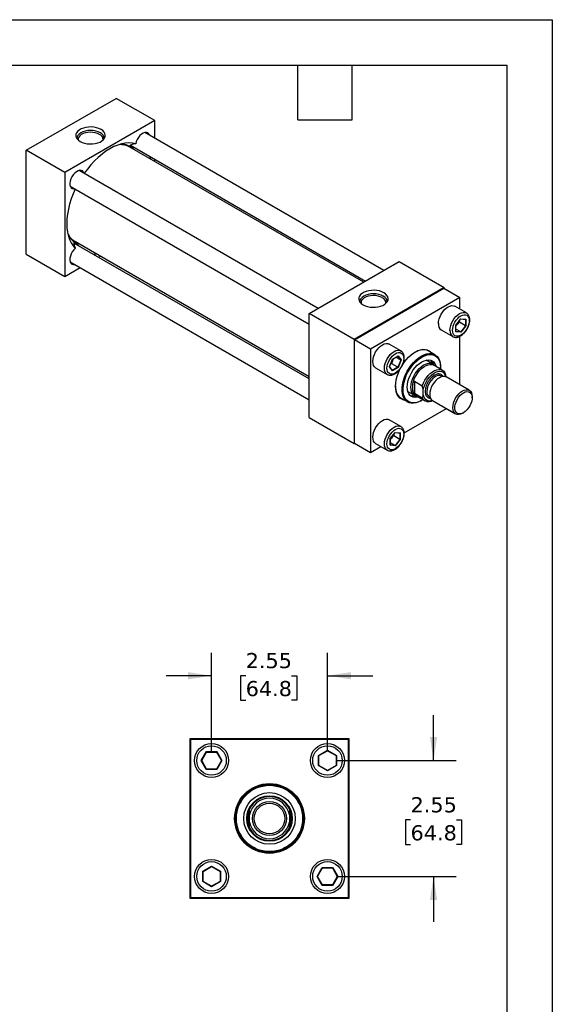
# Model space of a CAD drawing. Header units: inches. Extents: x 0 to 44, y 0 to 34.
# Tile 4 of 4: x 32.3 to 44, y 12.3 to 34. Entities that reach past the tile are written whole.
import ezdxf

# ---------------------------------------------------------------- set-up
doc = ezdxf.new("R2010")
doc.units = ezdxf.units.IN
doc.header["$LTSCALE"] = 4
doc.header["$MEASUREMENT"] = 0
doc.linetypes.add('SLD-Solid', pattern=[0])
doc.layers.add('DIMENSIONS', color=140, linetype='SLD-Solid', lineweight=25)
doc.layers.add('TEXT', color=140, linetype='SLD-Solid', lineweight=25)
doc.styles.add('SLDTEXTSTYLE0', font='VERDANA.TTF')
doc.dimstyles.new('SLDDIMSTYLE2', dxfattribs={"dimtxt": 0.339844, "dimasz": 0.52, "dimexe": 0, "dimexo": 0.0625, "dimgap": 0.084961, "dimtad": 0, "dimtih": 1, "dimtoh": 1, "dimrnd": 1e-09, "dimzin": 12, "dimdsep": 46, "dimtxsty": 'SLDTEXTSTYLE0', "dimsah": 1, "dimcen": 0.09, "dimadec": 0, "dimazin": 3, "dimtfac": 1, "dimtmove": 0, "dimatfit": 0, "dimfxl": 0, "dimfrac": 2, "dimtolj": 1, "dimtzin": 12, "dimarcsym": 0})

# ---------------------------------------------------------------- blocks, each defined once
blk = doc.blocks.new('_D_6')
at = {"layer": 'DIMENSIONS'}
for p, q in [((36.504, 17.905), (36.504, 20.07)), ((39.054, 17.905), (39.054, 20.07)), ((36.504, 19.57), (35.504, 19.57)), ((37.255, 19.57), (37.141, 19.57)), ((37.141, 19.57), (37.141, 19.03)), ((38.265, 19.57), (38.379, 19.57)), ((38.379, 19.57), (38.379, 19.03)), ((39.054, 19.57), (40.054, 19.57)), ((37.141, 19.03), (37.255, 19.03)), ((38.379, 19.03), (38.265, 19.03))]:
    blk.add_line(p, q, dxfattribs=at)
for points in [[(36.504, 19.57), (35.984, 19.65), (35.984, 19.49)], [(39.054, 19.57), (39.574, 19.49), (39.574, 19.65)]]:
    blk.add_solid(points, dxfattribs=at)
at = {"layer": 'DIMENSIONS', "char_height": 0.3333, "attachment_point": 1, "style": 'SLDTEXTSTYLE0'}
for s, insert in [('2.55', (37.255, 20.07)), ('64.8', (37.255, 19.454))]:
    blk.add_mtext(s, dxfattribs=dict(at, insert=insert))
blk = doc.blocks.new('_D_7')
at = {"layer": 'DIMENSIONS'}
for p, q in [((41.387, 17.705), (41.387, 18.705)), ((39.254, 17.705), (41.887, 17.705)), ((40.882, 16.399), (40.768, 16.399)), ((40.768, 16.399), (40.768, 15.858)), ((41.892, 16.399), (42.006, 16.399)), ((42.006, 16.399), (42.006, 15.858)), ((40.768, 15.858), (40.882, 15.858)), ((42.006, 15.858), (41.892, 15.858)), ((39.254, 15.155), (41.887, 15.155)), ((41.387, 15.155), (41.387, 14.155))]:
    blk.add_line(p, q, dxfattribs=at)
for points in [[(41.387, 17.705), (41.467, 18.225), (41.307, 18.225)], [(41.387, 15.155), (41.307, 14.635), (41.467, 14.635)]]:
    blk.add_solid(points, dxfattribs=at)
at = {"layer": 'DIMENSIONS', "char_height": 0.3333, "attachment_point": 1, "style": 'SLDTEXTSTYLE0'}
for s, insert in [('2.55', (40.882, 16.898)), ('64.8', (40.882, 16.282))]:
    blk.add_mtext(s, dxfattribs=dict(at, insert=insert))

msp = doc.modelspace()

# ---------------------------------------------------------------- linework, layer by layer
at = {"color": 7, "linetype": 'SLD-Solid'}
for p, q in [((0, 34), (44, 34)), ((44, 34), (44, 0))]:
    msp.add_line(p, q, dxfattribs=at)
for p, q in [((32.429, 31.127), (34.409, 32.27)), ((35.257, 31.78), (34.409, 32.27)), ((35.257, 31.78), (33.278, 30.637)), ((35.257, 31.391), (35.257, 31.78)), ((40.294, 28.483), (35.037, 31.518)), ((39.852, 28.228), (34.708, 31.197)), ((34.72, 31.239), (39.894, 28.252)), ((33.278, 30.637), (32.429, 31.127)), ((32.429, 28.841), (32.429, 31.127)), ((35.257, 30.88), (35.257, 30.929)), ((33.278, 30.637), (33.278, 28.351)), ((38.852, 27.65), (33.595, 30.685)), ((33.395, 30.339), (38.652, 27.304)), ((38.652, 26.1), (33.478, 29.087)), ((33.508, 29.118), (38.652, 26.149)), ((32.429, 28.841), (33.278, 28.351)), ((33.395, 28.673), (38.652, 25.638)), ((34.015, 28.777), (34.058, 28.801)), ((38.652, 27.535), (40.632, 28.678)), ((40.632, 28.678), (41.622, 28.106)), ((33.278, 28.351), (33.615, 28.546)), ((41.622, 28.106), (39.642, 26.963)), ((39.647, 26.96), (41.616, 28.097)), ((41.616, 28.097), (41.969, 27.893)), ((41.622, 28.093), (41.622, 28.106)), ((41.969, 27.893), (40.001, 26.756)), ((41.969, 27.631), (41.969, 27.893)), ((38.652, 25.249), (38.652, 27.535)), ((39.642, 26.963), (38.652, 27.535)), ((42.111, 27.55), (41.856, 27.697)), ((41.879, 27.284), (41.989, 27.421)), ((41.88, 27.284), (41.988, 27.418)), ((41.953, 27.374), (41.957, 27.344)), ((42.091, 27.267), (41.957, 27.344)), ((41.988, 27.417), (42.093, 27.408)), ((41.989, 27.421), (42.1, 27.411)), ((42.091, 27.408), (42.091, 27.267)), ((42.1, 27.411), (42.1, 27.264)), ((41.556, 27.177), (41.811, 27.03)), ((41.879, 27.136), (41.879, 27.284)), ((41.989, 27.126), (41.879, 27.136)), ((41.881, 27.141), (41.881, 27.284)), ((41.985, 27.135), (41.881, 27.195)), ((41.985, 27.135), (41.881, 27.144)), ((42.091, 27.267), (41.985, 27.135)), ((42.1, 27.264), (41.989, 27.126)), ((39.642, 26.963), (39.642, 24.677)), ((40.001, 26.756), (39.647, 26.96)), ((39.647, 24.687), (39.647, 26.96)), ((40.668, 26.717), (40.414, 26.864)), ((41.969, 25.966), (41.969, 27.037)), ((40.001, 26.756), (40.001, 24.483)), ((40.664, 26.72), (40.668, 26.717)), ((41.419, 26.63), (41.235, 26.736)), ((40.419, 26.367), (40.483, 26.532)), ((40.421, 26.369), (40.484, 26.53)), ((40.47, 26.434), (40.442, 26.422)), ((40.604, 26.356), (40.47, 26.434)), ((40.483, 26.532), (40.611, 26.605)), ((40.484, 26.53), (40.608, 26.602)), ((40.665, 26.514), (40.561, 26.574)), ((40.665, 26.514), (40.604, 26.356)), ((40.605, 26.6), (40.665, 26.514)), ((40.611, 26.605), (40.675, 26.515)), ((40.675, 26.515), (40.611, 26.35)), ((41.373, 26.426), (41.223, 26.512)), ((40.114, 26.344), (40.369, 26.197)), ((40.483, 26.276), (40.419, 26.367)), ((40.482, 26.284), (40.422, 26.371)), ((40.604, 26.356), (40.481, 26.286)), ((40.611, 26.35), (40.483, 26.276)), ((41.581, 26.291), (41.391, 26.4)), ((41.543, 26.342), (41.543, 26.355)), ((40.932, 25.833), (40.932, 25.991)), ((40.968, 26.047), (41.14, 25.948)), ((40.968, 26.047), (40.968, 25.777)), ((41.56, 26.162), (41.553, 26.166)), ((41.579, 26.152), (41.56, 26.162)), ((42.174, 25.848), (41.666, 26.141)), ((40.823, 25.819), (40.973, 25.733)), ((41.14, 25.677), (40.968, 25.777)), ((41.162, 25.748), (41.162, 25.852)), ((40.636, 25.697), (40.819, 25.591)), ((41.004, 25.73), (41.194, 25.62)), ((41.119, 25.621), (41.131, 25.627)), ((41.295, 25.702), (41.313, 25.692)), ((41.366, 25.622), (41.874, 25.328)), ((42.236, 25.685), (42.236, 25.711)), ((40.742, 24.911), (41.67, 25.446)), ((41.556, 25.511), (41.811, 25.364)), ((41.816, 25.362), (41.811, 25.364)), ((42.024, 25.343), (42.046, 25.356)), ((38.652, 25.249), (39.642, 24.677)), ((40.668, 25.051), (40.414, 25.198)), ((40.436, 24.785), (40.547, 24.923)), ((40.438, 24.785), (40.546, 24.92)), ((40.545, 24.919), (40.65, 24.909)), ((40.547, 24.923), (40.657, 24.913)), ((40.648, 24.909), (40.648, 24.768)), ((40.657, 24.913), (40.657, 24.765)), ((40.436, 24.638), (40.436, 24.785)), ((40.438, 24.642), (40.438, 24.785)), ((40.542, 24.636), (40.438, 24.696)), ((40.511, 24.876), (40.514, 24.846)), ((40.648, 24.768), (40.514, 24.846)), ((40.648, 24.768), (40.542, 24.636)), ((40.657, 24.765), (40.547, 24.628)), ((39.642, 24.677), (39.653, 24.684)), ((39.647, 24.687), (40.001, 24.483)), ((40.001, 24.483), (40.227, 24.613)), ((40.114, 24.679), (40.369, 24.532)), ((40.547, 24.628), (40.436, 24.638)), ((40.542, 24.636), (40.438, 24.646)), ((36.029, 18.18), (36.029, 14.68)), ((39.529, 18.18), (36.029, 18.18)), ((36.039, 18.17), (36.039, 14.69)), ((39.519, 18.17), (36.039, 18.17)), ((39.519, 14.69), (39.519, 18.17)), ((39.529, 14.68), (39.529, 18.18)), ((36.278, 17.705), (36.391, 17.9)), ((36.288, 17.705), (36.396, 17.892)), ((36.391, 17.9), (36.617, 17.9)), ((36.396, 17.892), (36.391, 17.9)), ((36.396, 17.892), (36.613, 17.892)), ((36.617, 17.9), (36.613, 17.892)), ((36.613, 17.892), (36.721, 17.705)), ((36.617, 17.9), (36.73, 17.705)), ((38.859, 17.818), (39.054, 17.931)), ((38.859, 17.592), (38.859, 17.818)), ((38.859, 17.818), (38.867, 17.813)), ((38.867, 17.813), (39.054, 17.921)), ((38.867, 17.596), (38.867, 17.813)), ((39.054, 17.931), (39.25, 17.818)), ((39.054, 17.931), (39.054, 17.921)), ((39.054, 17.921), (39.242, 17.813)), ((39.242, 17.813), (39.25, 17.818)), ((39.242, 17.813), (39.242, 17.596)), ((39.25, 17.818), (39.25, 17.592)), ((36.391, 17.509), (36.278, 17.705)), ((36.278, 17.705), (36.288, 17.705)), ((36.396, 17.517), (36.288, 17.705)), ((36.721, 17.705), (36.613, 17.517)), ((36.73, 17.705), (36.617, 17.509)), ((36.73, 17.705), (36.721, 17.705)), ((38.859, 17.592), (38.867, 17.596)), ((39.054, 17.479), (38.859, 17.592)), ((39.054, 17.488), (38.867, 17.596)), ((39.242, 17.596), (39.054, 17.488)), ((39.25, 17.592), (39.054, 17.479)), ((39.25, 17.592), (39.242, 17.596)), ((36.391, 17.509), (36.396, 17.517)), ((36.617, 17.509), (36.391, 17.509)), ((36.613, 17.517), (36.396, 17.517)), ((36.617, 17.509), (36.613, 17.517)), ((39.054, 17.479), (39.054, 17.488)), ((37.31, 16.309), (37.31, 16.55)), ((37.342, 16.35), (37.342, 16.509)), ((38.217, 16.509), (38.217, 16.35)), ((38.248, 16.55), (38.248, 16.309)), ((36.309, 15.268), (36.504, 15.381)), ((36.504, 15.381), (36.7, 15.268)), ((36.504, 15.381), (36.504, 15.371)), ((36.309, 15.042), (36.309, 15.268)), ((36.309, 15.268), (36.317, 15.263)), ((36.317, 15.263), (36.504, 15.371)), ((36.317, 15.046), (36.317, 15.263)), ((36.504, 15.371), (36.692, 15.263)), ((36.7, 15.268), (36.692, 15.263)), ((36.692, 15.263), (36.692, 15.046)), ((36.7, 15.268), (36.7, 15.042)), ((38.828, 15.155), (38.941, 15.35)), ((38.838, 15.155), (38.946, 15.342)), ((38.941, 15.35), (39.167, 15.35)), ((38.941, 15.35), (38.946, 15.342)), ((38.946, 15.342), (39.163, 15.342)), ((39.167, 15.35), (39.163, 15.342)), ((39.163, 15.342), (39.271, 15.155)), ((39.167, 15.35), (39.28, 15.155)), ((36.317, 15.046), (36.309, 15.042)), ((36.504, 14.929), (36.309, 15.042)), ((36.504, 14.938), (36.317, 15.046)), ((36.692, 15.046), (36.504, 14.938)), ((36.7, 15.042), (36.504, 14.929)), ((36.7, 15.042), (36.692, 15.046)), ((38.941, 14.959), (38.828, 15.155)), ((38.828, 15.155), (38.838, 15.155)), ((38.946, 14.967), (38.838, 15.155)), ((38.941, 14.959), (38.946, 14.967)), ((39.167, 14.959), (38.941, 14.959)), ((39.163, 14.967), (38.946, 14.967)), ((39.271, 15.155), (39.163, 14.967)), ((39.163, 14.967), (39.167, 14.959)), ((39.28, 15.155), (39.167, 14.959)), ((39.28, 15.155), (39.271, 15.155)), ((36.504, 14.929), (36.504, 14.938)), ((36.029, 14.68), (39.529, 14.68)), ((36.039, 14.69), (39.519, 14.69))]:
    msp.add_line(p, q)
at = {"flags": 128}
for points in [[(34.073, 31.586), (34.027, 31.608), (33.974, 31.625), (33.918, 31.636), (33.858, 31.641), (33.798, 31.639), (33.74, 31.631), (33.685, 31.617), (33.636, 31.598), (33.594, 31.573), (33.56, 31.545), (33.536, 31.513), (33.522, 31.48), (33.519, 31.445), (33.527, 31.411), (33.547, 31.378), (33.576, 31.348), (33.614, 31.321), (33.66, 31.299), (33.712, 31.282), (33.769, 31.271), (33.828, 31.267), (33.888, 31.268), (33.946, 31.276), (34.001, 31.29), (34.051, 31.31), (34.093, 31.334), (34.127, 31.363), (34.151, 31.394), (34.165, 31.428), (34.167, 31.462), (34.159, 31.497), (34.14, 31.529), (34.111, 31.56), (34.073, 31.586)], [(34.058, 31.512), (34.012, 31.534), (33.959, 31.55), (33.902, 31.56), (33.843, 31.563), (33.784, 31.56), (33.727, 31.55), (33.675, 31.534), (33.629, 31.512), (33.591, 31.486), (33.563, 31.455), (33.546, 31.423), (33.54, 31.388), (33.54, 31.387)], [(34.038, 31.478), (33.995, 31.498), (33.945, 31.513), (33.892, 31.522), (33.836, 31.524), (33.781, 31.52), (33.728, 31.51), (33.681, 31.494), (33.639, 31.472), (33.606, 31.446), (33.583, 31.417), (33.57, 31.386), (33.569, 31.354)], [(35.14, 31.458), (35.14, 31.46), (35.124, 31.489), (35.101, 31.51), (35.072, 31.52), (35.039, 31.518), (35.002, 31.506), (34.965, 31.483), (34.929, 31.451), (34.897, 31.412), (34.869, 31.367), (34.848, 31.32), (34.835, 31.272)], [(34.835, 31.272), (34.763, 31.287), (34.687, 31.291), (34.607, 31.286), (34.525, 31.27), (34.44, 31.243), (34.354, 31.208), (34.268, 31.162), (34.181, 31.107), (34.095, 31.044), (34.01, 30.972), (33.928, 30.893), (33.848, 30.807), (33.772, 30.715), (33.704, 30.622)], [(35.169, 30.931), (35.154, 30.97), (35.143, 30.995)], [(33.698, 30.626), (33.687, 30.649), (33.666, 30.673), (33.638, 30.685), (33.606, 30.687), (33.57, 30.677), (33.533, 30.657), (33.496, 30.628), (33.463, 30.59), (33.434, 30.547), (33.411, 30.5), (33.395, 30.452), (33.388, 30.406), (33.389, 30.364), (33.399, 30.328), (33.416, 30.301), (33.441, 30.284), (33.472, 30.277), (33.498, 30.279)], [(33.504, 30.276), (33.458, 30.17), (33.416, 30.058), (33.381, 29.946), (33.354, 29.835), (33.334, 29.726), (33.322, 29.62), (33.318, 29.518), (33.322, 29.42), (33.334, 29.327), (33.354, 29.241), (33.381, 29.162), (33.416, 29.09), (33.458, 29.026), (33.506, 28.971)], [(33.506, 28.971), (33.472, 28.936), (33.441, 28.894), (33.416, 28.848), (33.399, 28.8), (33.389, 28.753), (33.388, 28.709), (33.395, 28.672), (33.411, 28.642), (33.434, 28.622), (33.463, 28.612), (33.496, 28.613), (33.498, 28.613)], [(33.901, 28.843), (33.928, 28.846), (33.969, 28.853)], [(40.295, 27.994), (40.249, 28.016), (40.197, 28.033), (40.14, 28.044), (40.081, 28.049), (40.021, 28.047), (39.963, 28.039), (39.908, 28.025), (39.859, 28.006), (39.816, 27.981), (39.783, 27.953), (39.758, 27.921), (39.745, 27.887), (39.742, 27.853), (39.75, 27.819), (39.769, 27.786), (39.798, 27.756), (39.837, 27.729), (39.883, 27.707), (39.935, 27.69), (39.992, 27.679), (40.051, 27.674), (40.111, 27.676), (40.169, 27.684), (40.224, 27.698), (40.273, 27.717), (40.316, 27.742), (40.349, 27.77), (40.374, 27.802), (40.387, 27.836), (40.39, 27.87), (40.382, 27.904), (40.363, 27.937), (40.334, 27.967), (40.295, 27.994)], [(40.28, 27.92), (40.234, 27.942), (40.182, 27.958), (40.125, 27.968), (40.066, 27.971), (40.007, 27.968), (39.95, 27.958), (39.898, 27.942), (39.852, 27.92), (39.814, 27.893), (39.786, 27.863), (39.769, 27.83), (39.763, 27.796), (39.763, 27.795)], [(40.26, 27.886), (40.217, 27.906), (40.168, 27.921), (40.114, 27.93), (40.059, 27.932), (40.004, 27.928), (39.951, 27.918), (39.903, 27.901), (39.862, 27.88), (39.829, 27.854), (39.806, 27.825), (39.793, 27.793), (39.792, 27.761)], [(41.494, 27.314), (41.498, 27.365), (41.51, 27.418), (41.53, 27.471), (41.556, 27.524), (41.589, 27.573), (41.625, 27.616), (41.665, 27.653), (41.706, 27.682), (41.748, 27.701), (41.788, 27.71), (41.824, 27.709), (41.856, 27.697)], [(41.749, 27.167), (41.753, 27.218), (41.765, 27.271), (41.785, 27.324), (41.811, 27.377), (41.843, 27.426), (41.88, 27.469), (41.92, 27.506), (41.961, 27.535), (42.002, 27.554), (42.042, 27.563), (42.079, 27.562), (42.108, 27.551)], [(40.114, 26.344), (40.114, 26.344), (40.088, 26.366), (40.068, 26.397), (40.056, 26.436), (40.052, 26.482), (40.056, 26.532), (40.068, 26.585), (40.088, 26.638), (40.114, 26.691), (40.146, 26.74), (40.183, 26.784), (40.223, 26.821), (40.264, 26.849), (40.305, 26.868), (40.345, 26.877), (40.382, 26.876), (40.414, 26.864)], [(41.811, 27.03), (41.811, 27.03), (41.807, 27.032)], [(40.369, 26.197), (40.369, 26.197), (40.342, 26.219), (40.323, 26.25), (40.31, 26.289), (40.306, 26.335), (40.31, 26.385), (40.323, 26.438), (40.342, 26.491), (40.369, 26.544), (40.401, 26.593), (40.437, 26.637), (40.477, 26.674), (40.519, 26.702), (40.56, 26.721), (40.6, 26.73), (40.636, 26.729), (40.664, 26.72)], [(41.119, 25.621), (41.062, 25.592), (41.005, 25.573), (40.95, 25.564), (40.899, 25.565), (40.852, 25.576), (40.809, 25.597), (40.773, 25.628), (40.743, 25.668), (40.72, 25.716), (40.704, 25.771), (40.696, 25.833), (40.696, 25.899), (40.704, 25.97), (40.72, 26.044), (40.743, 26.118), (40.773, 26.193), (40.809, 26.266), (40.852, 26.336), (40.899, 26.401), (40.95, 26.462), (41.005, 26.516), (41.062, 26.562), (41.119, 26.6), (41.177, 26.629), (41.234, 26.648), (41.288, 26.657), (41.34, 26.656), (41.387, 26.645), (41.429, 26.623), (41.466, 26.593), (41.496, 26.553), (41.519, 26.505), (41.534, 26.45), (41.542, 26.388), (41.543, 26.355)], [(40.71, 26.416), (40.735, 26.453), (40.785, 26.518), (40.84, 26.576), (40.897, 26.628), (40.956, 26.671), (41.015, 26.705), (41.074, 26.73), (41.131, 26.744), (41.185, 26.748), (41.236, 26.742), (41.282, 26.725), (41.322, 26.698), (41.351, 26.669)], [(41.323, 26.685), (41.293, 26.709), (41.25, 26.731), (41.202, 26.742), (41.15, 26.743), (41.095, 26.734), (41.038, 26.715), (40.98, 26.686), (40.979, 26.686)], [(41.155, 25.642), (41.102, 25.612), (41.045, 25.588), (40.989, 25.574), (40.937, 25.571), (40.888, 25.578), (40.844, 25.595), (40.805, 25.623), (40.773, 25.659), (40.748, 25.704), (40.73, 25.757), (40.72, 25.817), (40.718, 25.882), (40.724, 25.952), (40.738, 26.024), (40.76, 26.099), (40.788, 26.173), (40.824, 26.246), (40.865, 26.316), (40.912, 26.382), (40.963, 26.442), (41.017, 26.496), (41.073, 26.542), (41.131, 26.58), (41.131, 26.58)], [(41.056, 25.7), (41.031, 25.694), (40.985, 25.689), (40.942, 25.695), (40.904, 25.711), (40.871, 25.736), (40.845, 25.77), (40.825, 25.813), (40.814, 25.863), (40.81, 25.918), (40.814, 25.979), (40.825, 26.042), (40.845, 26.107), (40.871, 26.172), (40.904, 26.235), (40.942, 26.295), (40.985, 26.35), (41.031, 26.399), (41.08, 26.441), (41.131, 26.474), (41.181, 26.499), (41.23, 26.514), (41.276, 26.518), (41.319, 26.513), (41.358, 26.497), (41.39, 26.472), (41.417, 26.437), (41.436, 26.395), (41.443, 26.371)], [(40.89, 25.916), (40.894, 25.974), (40.906, 26.034), (40.926, 26.096), (40.953, 26.158), (40.986, 26.217), (41.024, 26.272), (41.067, 26.322), (41.113, 26.364), (41.161, 26.399), (41.209, 26.424), (41.256, 26.44), (41.3, 26.445), (41.341, 26.439), (41.377, 26.423), (41.407, 26.398), (41.417, 26.384)], [(41.131, 26.58), (41.188, 26.609), (41.244, 26.627), (41.298, 26.636), (41.349, 26.634), (41.396, 26.622), (41.437, 26.6), (41.473, 26.568), (41.501, 26.527), (41.523, 26.478), (41.537, 26.421), (41.543, 26.358), (41.543, 26.313)], [(41.349, 26.44), (41.345, 26.484), (41.343, 26.5)], [(40.752, 25.63), (40.735, 25.634), (40.689, 25.65), (40.648, 25.677), (40.614, 25.713), (40.587, 25.758), (40.567, 25.811), (40.555, 25.871), (40.551, 25.937), (40.555, 26.008), (40.567, 26.082), (40.587, 26.158), (40.614, 26.234), (40.648, 26.31), (40.659, 26.331)], [(40.932, 25.991), (40.948, 26.052), (40.972, 26.114), (41.003, 26.175), (41.04, 26.232), (41.081, 26.284), (41.126, 26.329), (41.174, 26.366), (41.222, 26.394), (41.269, 26.411), (41.314, 26.418), (41.356, 26.414), (41.391, 26.4)], [(41.14, 25.948), (41.164, 26.009), (41.195, 26.069), (41.231, 26.125), (41.272, 26.176), (41.317, 26.22), (41.364, 26.257), (41.411, 26.284), (41.458, 26.302), (41.503, 26.309), (41.544, 26.305), (41.58, 26.291), (41.611, 26.267), (41.635, 26.234)], [(41.162, 25.852), (41.175, 25.911), (41.195, 25.971), (41.223, 26.03), (41.258, 26.086), (41.297, 26.137), (41.341, 26.182), (41.386, 26.218), (41.433, 26.245), (41.479, 26.262), (41.522, 26.267), (41.562, 26.262), (41.596, 26.245), (41.624, 26.218), (41.645, 26.182), (41.655, 26.146)], [(41.553, 26.166), (41.553, 26.166), (41.521, 26.174), (41.485, 26.172), (41.447, 26.159), (41.408, 26.137), (41.369, 26.105), (41.334, 26.066), (41.302, 26.021), (41.275, 25.972), (41.256, 25.922), (41.244, 25.871), (41.24, 25.824)], [(41.666, 26.141), (41.634, 26.153), (41.597, 26.155), (41.557, 26.146), (41.516, 26.126), (41.474, 26.098), (41.435, 26.061), (41.398, 26.017), (41.366, 25.968), (41.339, 25.916), (41.32, 25.862), (41.308, 25.809), (41.304, 25.759)], [(40.551, 25.944), (40.552, 25.91), (40.56, 25.848), (40.576, 25.792), (40.599, 25.744), (40.629, 25.703), (40.666, 25.672), (40.709, 25.651), (40.724, 25.646)], [(41.031, 25.715), (41.024, 25.716), (40.986, 25.726), (40.953, 25.747), (40.926, 25.778), (40.906, 25.817), (40.894, 25.863), (40.89, 25.916)], [(41.812, 25.466), (41.816, 25.516), (41.828, 25.569), (41.847, 25.622), (41.874, 25.675), (41.906, 25.724), (41.943, 25.768), (41.982, 25.804), (42.024, 25.833), (42.065, 25.852), (42.105, 25.861), (42.142, 25.86), (42.174, 25.848), (42.2, 25.826), (42.22, 25.795), (42.232, 25.756), (42.236, 25.711), (42.236, 25.711)], [(42.046, 25.794), (42.086, 25.812), (42.123, 25.82), (42.158, 25.817), (42.187, 25.803), (42.211, 25.78), (42.227, 25.747), (42.235, 25.707), (42.235, 25.661), (42.227, 25.612), (42.211, 25.561), (42.187, 25.51), (42.158, 25.462), (42.123, 25.419), (42.086, 25.384), (42.046, 25.356), (42.007, 25.338), (41.969, 25.33), (41.935, 25.333), (41.905, 25.347), (41.882, 25.371), (41.866, 25.403), (41.857, 25.443), (41.857, 25.489), (41.866, 25.539), (41.882, 25.59), (41.905, 25.64), (41.935, 25.688), (41.969, 25.731), (42.007, 25.767), (42.046, 25.794)], [(40.893, 25.722), (40.908, 25.727), (40.949, 25.747)], [(41.556, 25.511), (41.556, 25.511), (41.552, 25.514)], [(41.811, 25.364), (41.811, 25.364), (41.807, 25.367)], [(42.024, 25.343), (42.024, 25.343), (41.982, 25.324), (41.943, 25.315), (41.906, 25.316), (41.874, 25.328), (41.847, 25.35), (41.828, 25.381), (41.816, 25.42), (41.812, 25.466)], [(40.114, 24.679), (40.114, 24.679), (40.088, 24.701), (40.068, 24.732), (40.056, 24.771), (40.052, 24.816), (40.056, 24.866), (40.068, 24.919), (40.088, 24.973), (40.114, 25.025), (40.146, 25.074), (40.183, 25.118), (40.223, 25.155), (40.264, 25.183), (40.305, 25.203), (40.345, 25.212), (40.382, 25.21), (40.414, 25.198)], [(40.371, 24.53), (40.369, 24.532), (40.342, 24.554), (40.323, 24.585), (40.31, 24.624), (40.306, 24.669), (40.31, 24.719), (40.323, 24.772), (40.342, 24.826), (40.369, 24.878), (40.401, 24.927), (40.437, 24.971), (40.477, 25.008), (40.519, 25.036), (40.56, 25.056), (40.6, 25.065), (40.636, 25.063), (40.668, 25.051)], [(40.668, 25.051), (40.669, 25.051), (40.672, 25.049)]]:
    msp.add_lwpolyline(points, dxfattribs=at)
for centre, radius in [((36.504, 17.705), 0.375), ((39.054, 17.705), 0.375), ((37.779, 16.43), 0.767), ((37.779, 16.43), 0.758), ((37.779, 16.43), 0.75), ((37.779, 16.43), 0.729), ((37.779, 16.43), 0.568), ((37.779, 16.43), 0.5), ((37.779, 16.43), 0.501), ((37.779, 16.43), 0.375), ((37.779, 16.43), 0.336), ((36.504, 15.155), 0.375), ((39.054, 15.155), 0.375)]:
    msp.add_circle(centre, radius)
for centre, radius, start, end in [((33.987, 31.357), 0.131, 358.401, 67.0468), ((33.998, 31.376), 0.149, 4.2216, 66.3757), ((34.492, 30.81), 0.443, 60.7619, 93.2664), ((34.502, 30.839), 0.425, 46.1776, 89.4619), ((34.75, 31.297), 0.0855, 240.8955, 280.0181), ((33.736, 29.5), 0.445, 206.781, 239.2014), ((33.716, 29.477), 0.427, 210.6165, 253.7547), ((33.442, 29.032), 0.0854, 19.9836, 59.2827), ((40.209, 27.765), 0.131, 358.401, 67.0468), ((40.221, 27.784), 0.149, 4.2216, 66.3757), ((41.641, 27.298), 0.148, 173.7012, 234.9867), ((41.901, 27.153), 0.153, 174.5586, 232.2749), ((41.204, 26.36), 0.197, 14.7008, 48.6928), ((41.286, 25.912), 0.362, 167.446, 192.554), ((41.086, 25.863), 0.156, 190.9013, 238.4249), ((41.371, 25.81), 0.132, 174.0137, 234.6741), ((40.946, 25.912), 0.197, 251.3113, 285.3058), ((41.276, 25.76), 0.159, 211.184, 302.1029), ((41.304, 25.76), 0.142, 184.7374, 291.7492), ((41.446, 25.741), 0.144, 172.7442, 235.9436), ((37.779, 16.43), 0.484, 25.321, 154.679), ((37.779, 16.43), 0.445, 10.2745, 169.7255), ((37.779, 16.43), 0.484, 165.579, 194.421), ((37.779, 16.43), 0.484, 345.579, 14.421), ((37.779, 16.43), 0.445, 190.2745, 349.7255), ((37.779, 16.43), 0.484, 205.321, 334.679)]:
    msp.add_arc(centre, radius, start, end)
for centre, major_axis, ratio, start_param, end_param in [((41.985, 27.424), (-0.00272, 0.00639), 0.565779, 3.435482, 4.067474), ((42.095, 27.414), (0.00539, 0.00494), 0.697843, 3.709805, 4.929575), ((41.874, 27.286), (0.00638, -0.00225), 0.218224, 5.57449, 6.206482), ((41.874, 27.139), (0.00539, 0.00494), 0.697843, 4.929575, 5.714973), ((41.985, 27.129), (-0.00272, 0.00639), 0.565779, 4.067474, 5.63827), ((42.095, 27.266), (0.00638, -0.00225), 0.218224, 4.003694, 5.57449), ((40.478, 26.534), (0.00514, -0.0044), 0.218355, 0.076754, 0.708725), ((40.606, 26.608), (0.00158, 0.00714), 0.697855, 3.709862, 4.495341), ((40.67, 26.517), (0.0069, 0.00084), 0.565702, 3.786616, 5.357412), ((40.415, 26.37), (0.0069, 0.00084), 0.565702, 5.357412, 5.989383), ((40.478, 26.279), (0.00158, 0.00714), 0.697855, 4.495341, 5.714916), ((40.606, 26.353), (0.00514, -0.0044), 0.218355, 0.708725, 2.279522), ((40.542, 24.925), (-0.00272, 0.00639), 0.565779, 3.435482, 4.067474), ((40.653, 24.915), (0.00539, 0.00494), 0.697843, 3.709805, 4.929575), ((40.432, 24.788), (0.00638, -0.00225), 0.218224, 5.57449, 6.206482), ((40.653, 24.768), (0.00638, -0.00225), 0.218224, 4.003694, 5.57449), ((40.432, 24.64), (0.00539, 0.00494), 0.697843, 4.929575, 5.714973), ((40.542, 24.63), (-0.00272, 0.00639), 0.565779, 4.067474, 5.63827)]:
    msp.add_ellipse(centre, major_axis=major_axis, ratio=ratio, start_param=start_param, end_param=end_param)
for points, knots in [([(34.835, 31.272), (34.817, 31.269), (34.782, 31.262), (34.742, 31.251), (34.715, 31.238), (34.706, 31.226), (34.714, 31.214), (34.732, 31.203), (34.765, 31.192), (34.796, 31.184), (34.818, 31.181), (34.822, 31.181)], [0, 0, 0, 0, 0.174828, 0.349283, 0.482303, 0.616357, 0.697021, 0.778126, 0.852601, 0.972737, 1, 1, 1, 1]), ([(33.58, 29.028), (33.578, 29.03), (33.565, 29.047), (33.541, 29.071), (33.514, 29.095), (33.496, 29.106), (33.482, 29.106), (33.475, 29.09), (33.479, 29.062), (33.489, 29.02), (33.499, 28.993), (33.506, 28.971)], [0, 0, 0, 0, 0.0149489, 0.1487926, 0.2293297, 0.3103069, 0.3846646, 0.5046106, 0.7207418, 0.7712171, 1, 1, 1, 1]), ([(41.989, 27.486), (42.038, 27.514), (42.085, 27.519), (42.154, 27.479), (42.173, 27.436), (42.173, 27.323), (42.154, 27.258), (42.085, 27.139), (42.038, 27.089), (41.989, 27.061)], [0, 0, 0, 0, 0.25, 0.25, 0.5, 0.5, 0.75, 0.75, 1, 1, 1, 1]), ([(42.126, 27.195), (42.134, 27.211), (42.147, 27.234), (42.161, 27.269), (42.171, 27.298), (42.179, 27.333), (42.184, 27.369), (42.185, 27.404), (42.182, 27.439), (42.174, 27.472), (42.16, 27.502), (42.141, 27.527), (42.122, 27.545), (42.11, 27.55), (42.107, 27.551)], [0, 0, 0, 0, 0.118793, 0.167018, 0.246349, 0.327571, 0.413686, 0.50253, 0.593495, 0.686081, 0.780027, 0.875624, 0.974478, 1, 1, 1, 1]), ([(41.989, 27.061), (41.941, 27.033), (41.894, 27.029), (41.825, 27.068), (41.805, 27.111), (41.805, 27.224), (41.825, 27.289), (41.894, 27.408), (41.941, 27.458), (41.989, 27.486)], [0, 0, 0, 0, 0.25, 0.25, 0.5, 0.5, 0.75, 0.75, 1, 1, 1, 1]), ([(41.957, 27.344), (41.932, 27.324), (41.902, 27.299), (41.884, 27.268), (41.881, 27.262)], [0, 0, 0, 0, 0.821628, 1, 1, 1, 1]), ([(41.806, 27.033), (41.807, 27.033), (41.816, 27.025), (41.839, 27.017), (41.873, 27.011), (41.91, 27.014), (41.946, 27.025), (41.981, 27.042), (42.016, 27.065), (42.047, 27.092), (42.072, 27.119), (42.094, 27.146), (42.111, 27.171), (42.122, 27.188), (42.126, 27.195)], [0, 0, 0, 0, 0.002851, 0.108365, 0.210505, 0.314683, 0.419038, 0.521014, 0.618473, 0.724305, 0.802786, 0.869228, 0.949396, 1, 1, 1, 1]), ([(40.363, 26.335), (40.363, 26.391), (40.382, 26.456), (40.451, 26.576), (40.498, 26.625), (40.596, 26.681), (40.642, 26.686), (40.711, 26.646), (40.731, 26.603), (40.731, 26.547)], [0, 0, 0, 0, 0.25, 0.25, 0.5, 0.5, 0.75, 0.75, 1, 1, 1, 1]), ([(40.683, 26.362), (40.692, 26.378), (40.704, 26.401), (40.718, 26.436), (40.728, 26.466), (40.737, 26.5), (40.742, 26.536), (40.743, 26.572), (40.74, 26.606), (40.732, 26.639), (40.718, 26.669), (40.698, 26.695), (40.679, 26.712), (40.666, 26.718), (40.662, 26.719)], [0, 0, 0, 0, 0.117886, 0.165744, 0.244469, 0.325071, 0.410529, 0.498695, 0.588966, 0.680845, 0.774074, 0.868942, 0.967041, 1, 1, 1, 1]), ([(40.731, 26.547), (40.731, 26.491), (40.711, 26.426), (40.642, 26.306), (40.596, 26.257), (40.498, 26.2), (40.451, 26.196), (40.382, 26.236), (40.363, 26.278), (40.363, 26.335)], [0, 0, 0, 0, 0.25, 0.25, 0.5, 0.5, 0.75, 0.75, 1, 1, 1, 1]), ([(40.504, 26.542), (40.499, 26.532), (40.48, 26.5), (40.474, 26.461), (40.47, 26.434)], [0, 0, 0, 0, 0.298773, 1, 1, 1, 1]), ([(40.37, 26.198), (40.378, 26.193), (40.398, 26.183), (40.431, 26.179), (40.467, 26.182), (40.504, 26.192), (40.539, 26.209), (40.574, 26.233), (40.604, 26.259), (40.63, 26.287), (40.651, 26.313), (40.669, 26.338), (40.679, 26.355), (40.683, 26.362)], [0, 0, 0, 0, 0.091448, 0.195527, 0.301681, 0.408015, 0.511926, 0.611234, 0.719074, 0.799044, 0.866747, 0.948436, 1, 1, 1, 1]), ([(41.595, 26.15), (41.591, 26.158), (41.581, 26.177), (41.556, 26.196), (41.523, 26.208), (41.475, 26.209), (41.41, 26.186), (41.344, 26.133), (41.296, 26.077), (41.263, 26.027), (41.237, 25.974), (41.211, 25.904), (41.207, 25.855), (41.204, 25.824)], [0, 0, 0, 0, 0.050603, 0.1272, 0.203796, 0.278801, 0.418133, 0.557465, 0.63247, 0.709067, 0.785663, 0.860668, 1, 1, 1, 1]), ([(40.932, 25.991), (40.934, 25.997), (40.935, 26.003), (40.939, 26.015), (40.941, 26.021), (40.946, 26.032), (40.949, 26.037), (40.955, 26.044), (40.957, 26.046), (40.962, 26.048), (40.965, 26.049), (40.968, 26.047)], [0, 0, 0, 0, 0.25, 0.25, 0.5, 0.5, 0.75, 0.75, 0.875, 0.875, 1, 1, 1, 1]), ([(40.968, 25.777), (40.965, 25.778), (40.962, 25.781), (40.957, 25.785), (40.955, 25.788), (40.949, 25.795), (40.946, 25.8), (40.941, 25.81), (40.939, 25.814), (40.935, 25.824), (40.934, 25.828), (40.932, 25.833)], [0, 0, 0, 0, 0.125, 0.125, 0.25, 0.25, 0.5, 0.5, 0.75, 0.75, 1, 1, 1, 1]), ([(41.204, 25.824), (41.207, 25.796), (41.211, 25.752), (41.237, 25.712), (41.263, 25.689), (41.291, 25.678), (41.311, 25.678), (41.319, 25.679)], [0, 0, 0, 0, 0.338985, 0.521466, 0.70782, 0.894174, 1, 1, 1, 1]), ([(40.547, 24.563), (40.498, 24.535), (40.451, 24.53), (40.382, 24.57), (40.363, 24.613), (40.363, 24.725), (40.382, 24.791), (40.451, 24.91), (40.498, 24.959), (40.547, 24.987)], [0, 0, 0, 0, 0.25, 0.25, 0.5, 0.5, 0.75, 0.75, 1, 1, 1, 1]), ([(40.547, 24.987), (40.596, 25.016), (40.642, 25.02), (40.711, 24.98), (40.731, 24.938), (40.731, 24.825), (40.711, 24.76), (40.642, 24.64), (40.596, 24.591), (40.547, 24.563)], [0, 0, 0, 0, 0.25, 0.25, 0.5, 0.5, 0.75, 0.75, 1, 1, 1, 1]), ([(40.683, 24.696), (40.692, 24.713), (40.704, 24.735), (40.718, 24.77), (40.728, 24.8), (40.737, 24.835), (40.742, 24.87), (40.743, 24.906), (40.74, 24.94), (40.732, 24.973), (40.718, 25.003), (40.699, 25.029), (40.682, 25.042), (40.673, 25.048)], [0, 0, 0, 0, 0.1222632, 0.1718977, 0.2535454, 0.3371402, 0.4257713, 0.5172107, 0.6108334, 0.7061236, 0.8028144, 0.9012042, 1, 1, 1, 1]), ([(40.372, 24.53), (40.38, 24.526), (40.399, 24.517), (40.431, 24.513), (40.467, 24.516), (40.504, 24.527), (40.539, 24.544), (40.574, 24.567), (40.604, 24.594), (40.63, 24.621), (40.651, 24.647), (40.669, 24.672), (40.679, 24.69), (40.683, 24.696)], [0, 0, 0, 0, 0.0824214, 0.187534, 0.294743, 0.4021339, 0.5070771, 0.6073719, 0.716283, 0.7970473, 0.8654228, 0.9479232, 1, 1, 1, 1]), ([(40.514, 24.846), (40.489, 24.825), (40.459, 24.801), (40.441, 24.769), (40.438, 24.764)], [0, 0, 0, 0, 0.821628, 1, 1, 1, 1]), ([(36.179, 17.705), (36.179, 17.791), (36.213, 17.874), (36.335, 17.996), (36.418, 18.03), (36.59, 18.03), (36.673, 17.996), (36.795, 17.874), (36.829, 17.791), (36.829, 17.705)], [0, 0, 0, 0, 0.25, 0.25, 0.5, 0.5, 0.75, 0.75, 1, 1, 1, 1]), ([(39.054, 17.38), (38.968, 17.38), (38.885, 17.414), (38.763, 17.536), (38.729, 17.619), (38.729, 17.791), (38.763, 17.874), (38.885, 17.996), (38.968, 18.03), (39.054, 18.03)], [0, 0, 0, 0, 0.25, 0.25, 0.5, 0.5, 0.75, 0.75, 1, 1, 1, 1]), ([(39.054, 18.03), (39.14, 18.03), (39.223, 17.996), (39.345, 17.874), (39.379, 17.791), (39.379, 17.619), (39.345, 17.536), (39.223, 17.414), (39.14, 17.38), (39.054, 17.38)], [0, 0, 0, 0, 0.25, 0.25, 0.5, 0.5, 0.75, 0.75, 1, 1, 1, 1]), ([(36.829, 17.705), (36.829, 17.619), (36.795, 17.536), (36.673, 17.414), (36.59, 17.38), (36.418, 17.38), (36.335, 17.414), (36.213, 17.536), (36.179, 17.619), (36.179, 17.705)], [0, 0, 0, 0, 0.25, 0.25, 0.5, 0.5, 0.75, 0.75, 1, 1, 1, 1]), ([(37.31, 16.55), (37.313, 16.559), (37.315, 16.567), (37.32, 16.583), (37.323, 16.591), (37.329, 16.607), (37.332, 16.615), (37.337, 16.626), (37.338, 16.629), (37.341, 16.635), (37.342, 16.637), (37.342, 16.637)], [0, 0, 0, 0, 0.25, 0.25, 0.5, 0.5, 0.75, 0.75, 0.875, 0.875, 1, 1, 1, 1]), ([(38.217, 16.637), (38.217, 16.637), (38.218, 16.635), (38.22, 16.629), (38.222, 16.626), (38.226, 16.615), (38.23, 16.607), (38.236, 16.591), (38.238, 16.583), (38.243, 16.567), (38.246, 16.559), (38.248, 16.55)], [0, 0, 0, 0, 0.125, 0.125, 0.25, 0.25, 0.5, 0.5, 0.75, 0.75, 1, 1, 1, 1]), ([(37.342, 16.223), (37.342, 16.223), (37.341, 16.225), (37.338, 16.23), (37.337, 16.234), (37.332, 16.244), (37.329, 16.252), (37.323, 16.268), (37.32, 16.276), (37.315, 16.293), (37.313, 16.301), (37.31, 16.309)], [0, 0, 0, 0, 0.125, 0.125, 0.25, 0.25, 0.5, 0.5, 0.75, 0.75, 1, 1, 1, 1]), ([(38.248, 16.309), (38.246, 16.301), (38.243, 16.293), (38.238, 16.276), (38.236, 16.268), (38.23, 16.252), (38.226, 16.244), (38.222, 16.234), (38.22, 16.23), (38.218, 16.225), (38.217, 16.223), (38.217, 16.223)], [0, 0, 0, 0, 0.25, 0.25, 0.5, 0.5, 0.75, 0.75, 0.875, 0.875, 1, 1, 1, 1]), ([(36.504, 14.83), (36.418, 14.83), (36.335, 14.864), (36.213, 14.986), (36.179, 15.069), (36.179, 15.241), (36.213, 15.324), (36.335, 15.446), (36.418, 15.48), (36.504, 15.48)], [0, 0, 0, 0, 0.25, 0.25, 0.5, 0.5, 0.75, 0.75, 1, 1, 1, 1]), ([(36.504, 15.48), (36.59, 15.48), (36.673, 15.446), (36.795, 15.324), (36.829, 15.241), (36.829, 15.069), (36.795, 14.986), (36.673, 14.864), (36.59, 14.83), (36.504, 14.83)], [0, 0, 0, 0, 0.25, 0.25, 0.5, 0.5, 0.75, 0.75, 1, 1, 1, 1]), ([(38.729, 15.155), (38.729, 15.241), (38.763, 15.324), (38.885, 15.446), (38.968, 15.48), (39.14, 15.48), (39.223, 15.446), (39.345, 15.324), (39.379, 15.241), (39.379, 15.155)], [0, 0, 0, 0, 0.25, 0.25, 0.5, 0.5, 0.75, 0.75, 1, 1, 1, 1]), ([(39.379, 15.155), (39.379, 15.069), (39.345, 14.986), (39.223, 14.864), (39.14, 14.83), (38.968, 14.83), (38.885, 14.864), (38.763, 14.986), (38.729, 15.069), (38.729, 15.155)], [0, 0, 0, 0, 0.25, 0.25, 0.5, 0.5, 0.75, 0.75, 1, 1, 1, 1])]:
    msp.add_open_spline(points, degree=3, knots=knots)
for points in [[(41.635, 26.234), (41.645, 26.201), (41.653, 26.169), (41.657, 26.137)], [(41.162, 25.852), (41.158, 25.883), (41.15, 25.915), (41.14, 25.948)], [(41.14, 25.677), (41.15, 25.698), (41.158, 25.722), (41.162, 25.748)], [(37.342, 16.509), (37.342, 16.553), (37.342, 16.596), (37.342, 16.637)], [(38.217, 16.637), (38.217, 16.596), (38.217, 16.553), (38.217, 16.509)], [(37.342, 16.223), (37.342, 16.264), (37.342, 16.306), (37.342, 16.35)], [(38.217, 16.223), (38.217, 16.264), (38.217, 16.306), (38.217, 16.35)]]:
    msp.add_open_spline(points, degree=3)
at = {"layer": 'TEXT'}
for p, q in [((1, 33), (43, 33)), ((38.4, 31.8), (38.4, 33)), ((39.6, 31.8), (39.6, 33)), ((43, 33), (43, 1)), ((38.4, 31.8), (39.6, 31.8))]:
    msp.add_line(p, q, dxfattribs=at)

# ---------------------------------------------------------------- dimensions: what is measured, and where the dimension line sits
at = {"layer": 'DIMENSIONS'}
dim = msp.add_linear_dim(base=(39.054, 19.57), p1=(36.504, 17.705), p2=(39.054, 17.705), dimstyle='SLDDIMSTYLE2', dxfattribs=at)
dim.commit()
dim.dimension.update_dxf_attribs({"geometry": '_D_6', "text_midpoint": (37.76, 19.57), "dimtype": 160})
dim = msp.add_linear_dim(base=(41.387, 15.155), p1=(39.054, 17.705), p2=(39.054, 15.155), angle=90, dimstyle='SLDDIMSTYLE2', dxfattribs=at)
dim.commit()
dim.dimension.update_dxf_attribs({"geometry": '_D_7', "text_midpoint": (41.387, 16.399), "dimtype": 160})

doc.saveas('drawing.dxf')
